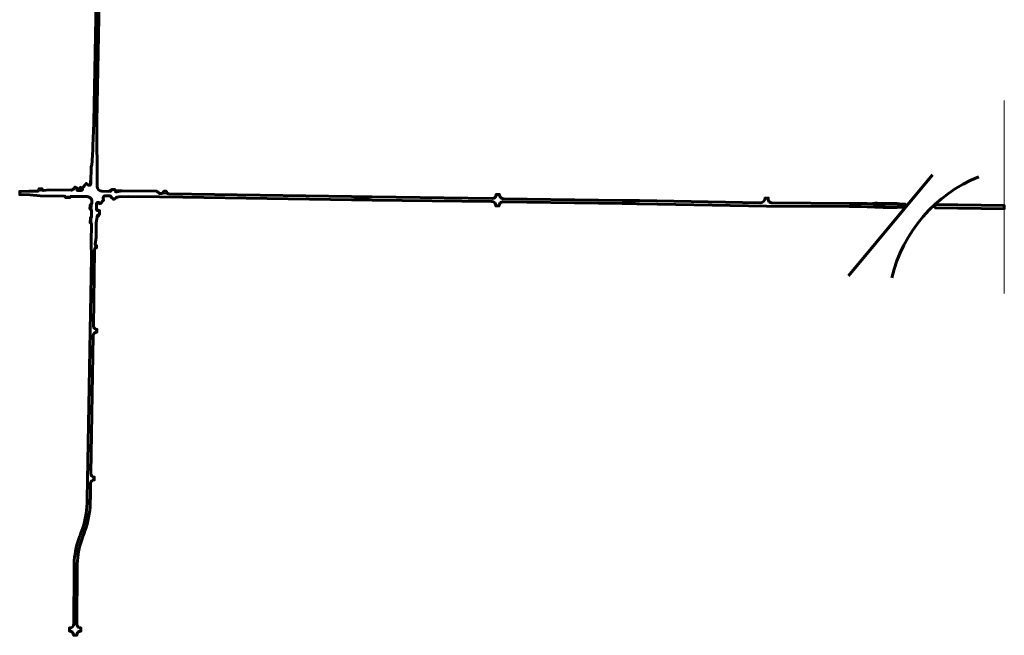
# Model space of a CAD drawing. Header units: feet. Extents: x 0 to 2273706, y 15 to 524448.
# Tile 2 of 3: x 2266646 to 2273706, y 514950 to 519364. Entities that reach past the tile are written whole.
import ezdxf

# ---------------------------------------------------------------- set-up
doc = ezdxf.new("R2010")
doc.units = ezdxf.units.FT
doc.header["$LTSCALE"] = 20
doc.header["$MEASUREMENT"] = 0
doc.linetypes.add('corp', pattern=[0])
doc.linetypes.add('esmtrrex', pattern=[0])
doc.layers.add('DV_X_Corp_Line', color=7, linetype='corp', lineweight=15)
doc.layers.add('PV_P_EOP', color=7, linetype='Continuous', lineweight=60)
for name, color, linetype, lineweight, true_color in [('PV_P_Curb', 7, 'Continuous', 35, 0x00ffa1), ('PV_P_Curb_Ramp', 7, 'Continuous', 35, 0x00ffa1), ('PV_P_Joint', 4, 'Continuous', 35, 0x00ffff), ('PV_P_Shoulder', 7, 'Continuous', 35, 0xff8000), ('PV_P_Walk', 7, 'Continuous', 35, 0xff9ebf), ('RW_X_Esmt_RR', 6, 'esmtrrex', 60, 0xff00ff)]:
    doc.layers.add(name, color=color, linetype=linetype, lineweight=lineweight, true_color=true_color)
doc.layers.add('SC_Scratch1', color=7, linetype='Continuous', lineweight=15, plot=False)
doc.layers.add('SC_Scratch5', color=7, linetype='Continuous', lineweight=15, plot=False)

msp = doc.modelspace()

# ---------------------------------------------------------------- linework, layer by layer
at = {"layer": 'DV_X_Corp_Line'}
msp.add_lwpolyline([(2273706.3, 517400.1), (2273706.3, 518784.4)], dxfattribs=at)
at = {"layer": 'PV_P_Curb'}
for points in [[(2267200.9, 518462.3), (2267201.4, 518462.3), (2267201.4, 518472.3), (2267200.9, 518472.3)], [(2267060.9, 518155.5), (2267056.6, 518147.7)], [(2267054.4, 518096.5), (2267054.4, 518096), (2267064.4, 518095.8), (2267064.4, 518096.3)], [(2267575.8, 518134.9), (2267575.8, 518135.4), (2267585.8, 518135.3), (2267585.8, 518134.8)], [(2267639.3, 518125.5), (2267639.5, 518125.9), (2267629.7, 518134.6), (2267623.3, 518134.7), (2267623.3, 518134.2)], [(2267219.2, 517994.8), (2267219.2, 517995.3), (2267202.2, 517996.1), (2267202.2, 517995.6)]]:
    msp.add_lwpolyline(points, dxfattribs=at)
for points in [[(2266784.2, 518146.2), (2266783.7, 518146.2, -0.403226), (2266771, 518134.3), (2266771, 518134.3), (2266771, 518133.8)], [(2266806.6, 518151.4), (2266807.1, 518151.4), (2266807.1, 518146.7, 0.43811), (2266814.7, 518139.7), (2266833.1, 518141.2), (2266833.1, 518140.7)], [(2266998.3, 518141.3), (2266998.3, 518140.8), (2266998.3, 518141.3), (2267016, 518141.1, 0.223443), (2267041.7, 518164.4), (2267042.2, 518164.1)], [(2267060.7, 518139.9), (2267060.7, 518140.4, -0.564581), (2267056.8, 518147), (2267061.3, 518155.2), (2267060.9, 518155.5)], [(2267303.6, 518146.1), (2267303.1, 518146.1), (2267303.1, 518141.3, -0.418738), (2267295.5, 518133.8), (2267236.4, 518134.7, -0.023445), (2267233.1, 518134.9), (2267233.1, 518134.4)], [(2267386.7, 518137.8), (2267386.7, 518138.3), (2267378.6, 518138.5), (2267342.8, 518129.7, -0.486645), (2267331, 518138.9), (2267331, 518145.7)], [(2267007.7, 518089.7), (2267008.2, 518089.7), (2267008.2, 518092.1, -0.418738), (2267012.7, 518096.6), (2267027.1, 518096.4), (2267027.1, 518096.9)], [(2267160.8, 518074.8), (2267160.3, 518074.6, -0.09294), (2267163, 518062.5), (2267163.5, 518062.5)], [(2267332.1, 518085), (2267332.3, 518084.6, -0.074474), (2267345.9, 518090.5), (2267345.7, 518091)], [(2267161.2, 517999.7), (2267160.8, 517999.5, -0.110921), (2267161.8, 517994.6), (2267161.8, 517994.6), (2267161.7, 517990.1), (2267162.2, 517990.1)], [(2267222.3, 518044.5), (2267222, 518044.1), (2267215, 518051.1, 0.661596), (2267198.7, 518044.6), (2267198.4, 518025.7), (2267197.9, 518025.7)], [(2267218, 517966.2), (2267218, 517965.7, 0.38434), (2267201.3, 517951.2), (2267200.4, 517943.5), (2267199.9, 517943.6)], [(2267190.6, 517747.1), (2267191, 517747.5, -0.21376), (2267188.7, 517754.9), (2267189.1, 517758.7), (2267188.6, 517758.8)]]:
    msp.add_lwpolyline(points, format="xyb", dxfattribs=at)
at = {"layer": 'PV_P_Curb_Ramp'}
for points in [[(2267149.5, 518189.5), (2267149.9, 518210.5)], [(2267149.8, 518206.5), (2267149.8, 518206.5)], [(2267149.9, 518210.5), (2267156.9, 518210.4)], [(2267154.2, 518201.4), (2267154.3, 518206.4)], [(2267154.3, 518206.4), (2267156.8, 518206.4)], [(2267154.4, 518210.4), (2267154.4, 518210.4)], [(2267156, 518189.4), (2267156.4, 518210.4)], [(2267156.4, 518210.4), (2267156.9, 518210.4)], [(2267156.5, 518189.4), (2267156.9, 518210.4)], [(2267201.8, 518207.1), (2267206.3, 518207)], [(2267202.3, 518207.1), (2267202.3, 518198.1)], [(2267206.3, 518198), (2267206.3, 518207)], [(2267021.6, 518150.8), (2267021.8, 518154.8)], [(2267021.6, 518150.8), (2267032.8, 518150.5)], [(2267021.8, 518154.8), (2267036.3, 518154.4)], [(2267027.1, 518150.7), (2267027.3, 518154.7)], [(2267027.1, 518150.7), (2267031.1, 518149.6)], [(2267027.3, 518154.7), (2267036.5, 518155.4)], [(2267030.1, 518150.6), (2267030.3, 518154.6)], [(2267031.1, 518149.6), (2267031.4, 518149.2)], [(2267032.1, 518150.5), (2267032.3, 518154.5)], [(2267036.5, 518155.4), (2267036.9, 518155.1)], [(2267057.5, 518148.3), (2267057.1, 518148.6)], [(2267057.5, 518149.3), (2267065.6, 518149.1)], [(2267057.5, 518148.3), (2267065.6, 518149.1)], [(2267060.2, 518154.2), (2267065.8, 518154.1)], [(2267060.8, 518154.2), (2267060.6, 518149.2)], [(2267061.3, 518155.2), (2267065.8, 518154.1)], [(2267062.8, 518154.2), (2267062.6, 518149.2)], [(2267065.8, 518154.1), (2267065.6, 518149.1)], [(2267073.1, 518156.4), (2267078.9, 518160.8), (2267081.9, 518156.8), (2267076.1, 518152.4)], [(2267078.2, 518168.6), (2267074.7, 518165.1)], [(2267074.7, 518165.1), (2267078.9, 518160.8)], [(2267081.7, 518165.1), (2267078.2, 518161.5)], [(2267081.9, 518156.8), (2267086.8, 518157.8)], [(2267081.9, 518156.8), (2267084.1, 518145.5), (2267084.7, 518139.5)], [(2267084.1, 518145.5), (2267083.7, 518140)], [(2267083.7, 518140), (2267083.7, 518139.5)], [(2267085.2, 518166), (2267083.8, 518164.6)], [(2267083.8, 518164.6), (2267087.4, 518161.1)], [(2267084.1, 518145.5), (2267089, 518146.4)], [(2267084.5, 518166.7), (2267089.5, 518161.8)], [(2267084.5, 518142), (2267089.4, 518142.5)], [(2267084.7, 518140), (2267089.6, 518140.5)], [(2267084.9, 518167.1), (2267089.8, 518162.1)], [(2267088.8, 518162.5), (2267087.4, 518161.1)], [(2267089, 518146.4), (2267090.7, 518140.5)], [(2267090.7, 518140.5), (2267090.8, 518140)], [(2267149.5, 518189.5), (2267156.5, 518189.4)], [(2267149.7, 518197.5), (2267156.7, 518197.4)], [(2267154.2, 518201.4), (2267156.7, 518201.4)], [(2267156, 518189.4), (2267156.5, 518189.4)], [(2267201.8, 518205.6), (2267206.3, 518205.5)], [(2267201.8, 518200.6), (2267206.3, 518200.5)], [(2267201.8, 518198.1), (2267206.3, 518198)], [(2267204.3, 518205.6), (2267204.3, 518200.6)], [(2267205.8, 518205.5), (2267205.8, 518200.5)], [(2267289.9, 518144.2), (2267289.8, 518140.2)], [(2267289.8, 518140.2), (2267303.5, 518139.9)], [(2267289.9, 518144.2), (2267303.6, 518143.9)], [(2267298, 518144), (2267303.1, 518146.1)], [(2267298, 518140), (2267298, 518144)], [(2267298, 518140), (2267302.2, 518137.7)], [(2267300.9, 518140), (2267301, 518144)], [(2267302.2, 518137.7), (2267302.6, 518137.5)], [(2267302.9, 518139.9), (2267303, 518143.9)], [(2267079.3, 518091.1), (2267079.3, 518096.1)], [(2267079.3, 518095.6), (2267094.3, 518095.4)], [(2267079.3, 518091.1), (2267094.3, 518090.9)], [(2267084.3, 518091), (2267084.3, 518096)], [(2267084.3, 518093.5), (2267089.3, 518093.4)], [(2267089.3, 518090.9), (2267089.3, 518095.9)], [(2267094.3, 518090.9), (2267094.3, 518095.9)], [(2267336.7, 518087), (2267336.5, 518087.5)], [(2267336.7, 518087), (2267339.6, 518081.3)], [(2267337.3, 518087.9), (2267339.6, 518081.3)], [(2267337.5, 518087.4), (2267342.2, 518089)], [(2267338.1, 518085.5), (2267342.9, 518087.1)], [(2267339.6, 518081.3), (2267344.3, 518082.9)], [(2267342, 518089.8), (2267344.3, 518082.9)], [(2267343, 518089.7), (2267342.8, 518090.1)], [(2267343, 518089.7), (2267344.3, 518082.9)], [(2267150.8, 518032.9), (2267152.5, 518044.8), (2267162.7, 518044.6)], [(2267159.4, 518039.3), (2267160, 518044.3)], [(2267161.4, 518039.1), (2267159.4, 518039.3)], [(2267162, 518044), (2267160, 518044.3)], [(2267161.4, 518039.1), (2267162, 518044)], [(2267205, 518033.1), (2267198, 518034.3)], [(2267205, 518033.1), (2267198, 518033.3)], [(2267205.2, 518041.1), (2267198.1, 518040.3)], [(2267205.2, 518041.1), (2267198.2, 518041.3)], [(2267204.3, 517996), (2267206.3, 518003.1)], [(2267204.3, 517996), (2267204.3, 517995.5)], [(2267205.2, 518041.1), (2267205, 518033.1)], [(2267205.3, 517995.4), (2267206.3, 518003.1)], [(2267210.3, 517995.7), (2267205.4, 517996.4)], [(2267210.6, 517997.7), (2267205.7, 517998.4)], [(2267211.3, 518002.4), (2267206.3, 518003.1)], [(2267210.3, 517995.2), (2267211.3, 518002.4)], [(2267211.3, 517995.7), (2267211.3, 518002.4)], [(2267211.3, 517995.7), (2267211.3, 517995.2)], [(2267210.3, 517964), (2267210.1, 517964.4)], [(2267210.3, 517964), (2267211.8, 517959.6)], [(2267211.8, 517965.2), (2267211.7, 517953.3)], [(2267215.7, 517953.3), (2267211.7, 517953.3)], [(2267211.8, 517964.6), (2267215.8, 517964.6)], [(2267211.8, 517962.6), (2267215.8, 517962.6)], [(2267211.8, 517959.6), (2267215.8, 517959.6)], [(2267215.8, 517966.1), (2267215.7, 517953.3)], [(2267218, 517965.7), (2267215.8, 517959.6)]]:
    msp.add_lwpolyline(points, dxfattribs=at)
for points in [[(2267065.8, 518154.1), (2267069.9, 518154), (2267073.1, 518156.4), (2267076.1, 518152.4), (2267071.5, 518148.9), (2267065.6, 518149.1)], [(2267333, 518138.8), (2267333.1, 518143.8), (2267331.1, 518143.9), (2267331, 518138.9)], [(2267344, 518132), (2267339, 518132.2), (2267338.9, 518130.2), (2267343.9, 518130)], [(2267198.5, 518034.7), (2267200.5, 518034.7), (2267200.6, 518039.7), (2267198.6, 518039.7)]]:
    msp.add_lwpolyline(points, close=True, dxfattribs=at)
for points in [[(2267085.6, 518166.4), (2267084.2, 518165, -0.414214), (2267081.8, 518165), (2267078.2, 518168.6)], [(2267084.9, 518167.1), (2267083.5, 518165.7, -0.229179), (2267081.7, 518165.1)], [(2267083.7, 518140), (2267087.4, 518140, 0.084541), (2267090.7, 518140.5)], [(2267089.1, 518162.8), (2267087.9, 518161.6, 0.249577), (2267086.8, 518158), (2267089.1, 518146.2), (2267089.7, 518139.7)], [(2267089.8, 518162.1), (2267088.6, 518160.9, 0.104284), (2267086.8, 518158)], [(2267150.8, 518032.4), (2267150.8, 518032.9), (2267151.2, 518032.9, 0.408586), (2267162.7, 518044.2), (2267162.8, 518046.8), (2267163.3, 518046.8)]]:
    msp.add_lwpolyline(points, format="xyb", dxfattribs=at)
at = {"layer": 'PV_P_EOP'}
msp.add_lwpolyline([(2267246, 520994.4), (2267200.5, 518630.7), (2267200.4, 518625.5), (2267201.9, 518169, 0.40875), (2267236.4, 518134.2), (2267295.4, 518133.3, 0.418738), (2267303.6, 518141.3), (2267303.6, 518146.1), (2267330.5, 518145.7), (2267330.5, 518138.9, 0.486645), (2267342.9, 518129.2), (2267378.6, 518138), (2267629.5, 518134.1), (2267649.1, 518116.8), (2267657.9, 518116.7, 0.248982), (2267674.6, 518125.2), (2267680.9, 518134.3), (2267698.7, 518134.3), (2267698.7, 518132.8, 0.40961), (2267715.5, 518115.8), (2269025.2, 518095.1, 0.000603), (2269174.3, 518093), (2270033.4, 518081.5, 0.412637), (2270063.8, 518110.9), (2270063.8, 518111.4), (2270085.8, 518111, 0.41562), (2270115.4, 518080.4), (2270966.5, 518068.6, -0.001088), (2271090.4, 518066.6), (2271953.5, 518050.8, 0.400869), (2271992.2, 518086.4), (2272014.1, 518084.9), (2272013.8, 518079.5, 0.431186), (2272041.5, 518049.7), (2272595.1, 518046.1, -0.00247), (2272939.1, 518042.2), (2272997.3, 518041.2), (2272996.9, 518019.2), (2272938.7, 518020.2, 0.00247), (2272595, 518024.1), (2272000, 518027.9), (2271090, 518044.6, 0.001088), (2270966.2, 518046.6), (2270113.6, 518058.4, 0.415538), (2270083.2, 518028.7), (2270061.2, 518028.9), (2270061.2, 518029.3, 0.413062), (2270031.6, 518059.5), (2269174, 518071, -0.000603), (2269024.8, 518073.1), (2267816.2, 518092.2), (2267647.9, 518093.3), (2267430, 518096.7), (2267356.3, 518092.7, 0.20494), (2267320.7, 518075.2), (2267300.3, 518092.7, 0.576384), (2267296, 518100.2), (2267261.6, 518100.8, 0.679337), (2267249.5, 518071.6), (2267222.3, 518044.5), (2267215.3, 518051.5, 0.661596), (2267198.2, 518044.6), (2267197.4, 518000.7, 0.40734), (2267202.2, 517995.6), (2267219.2, 517994.8), (2267218, 517966.2, 0.384267), (2267200.8, 517951.2), (2267195.6, 517907.5), (2267193.6, 517802.1), (2267188.2, 517754.9, 0.447991), (2267198.1, 517743.8), (2267198.1, 517729.8), (2267194.2, 517729.8, 0.381224), (2267184.3, 517720.9), (2267182.9, 517709.3), (2267174.8, 517169.1, 0.416191), (2267199.5, 517143.8), (2267199.4, 517123.8), (2267198.8, 517123.8, 0.411495), (2267173.6, 517099.2), (2267156.1, 516110.3, 0.418205), (2267181, 516084.9), (2267180.9, 516064.9), (2267180, 516064.9, 0.410234), (2267154.9, 516040.3), (2267152.9, 515929.6, -0.006173), (2267152.1, 515896, -0.073753), (2267114.1, 515698.3, -0.006177), (2267102.5, 515666.8, 0.007206), (2267090.7, 515634.6, 0.074328), (2267058.8, 515463.4, 0.007212), (2267058.2, 515429.1), (2267055.5, 515032.9, 0.416245), (2267085.5, 515002.7), (2267085.5, 514980.7), (2267084.9, 514980.7, 0.412185), (2267054.9, 514950.9), (2267054.9, 514950.3), (2267032.9, 514950.5, 0.416245), (2267002.9, 514980.7), (2267002.9, 515002.7), (2267003.5, 515002.7, 0.412185), (2267033.5, 515032.5), (2267036.2, 515429.2, -0.007212), (2267036.8, 515464.1, -0.074372), (2267069.9, 515641.8, -0.007217), (2267081.9, 515674.6, 0.006169), (2267093.4, 515705.6, 0.07372), (2267130.1, 515896.9, 0.006173), (2267130.9, 515929.9), (2267152.2, 517134.3), (2267160.1, 517656), (2267159, 517771.6), (2267161.4, 517897.6, 0.3681), (2267153.2, 517907.6), (2267150.9, 517908.1), (2267153.4, 517943.8), (2267154.4, 517943.8, 0.408586), (2267161.4, 517950.6), (2267162.3, 517994.6, 0.418174), (2267150.3, 518006.8), (2267150.8, 518032.4), (2267151.2, 518032.4, 0.408586), (2267163.2, 518044.1), (2267163.5, 518060.6, 0.415335), (2267130.1, 518095.3), (2267012.7, 518097.1, 0.418738), (2267007.7, 518092.1), (2267007.7, 518089.7), (2266972.9, 518090.2), (2266972.9, 518092.8, 0.409704), (2266967.9, 518097.8), (2266794.1, 518100.5), (2266718.9, 518109.1), (2266646.3, 518110.3), (2266646.6, 518132.3), (2266711.4, 518134.8), (2266771, 518133.8, 0.414214), (2266784.2, 518146.6), (2266784.3, 518151.7), (2266806.6, 518151.4), (2266806.6, 518146.7, 0.43811), (2266814.7, 518139.2), (2266860.9, 518143), (2267016, 518140.6, 0.185777), (2267039.1, 518158.4), (2267039.5, 518159.1, 0.029625), (2267042.2, 518164.1), (2267060.9, 518155.5), (2267056.4, 518147.3, 0.564581), (2267060.7, 518139.9), (2267087.4, 518139.5, 0.671186), (2267094.9, 518156.9), (2267125.3, 518189.9), (2267136.4, 518179.7, 0.64655), (2267156.5, 518188.3), (2267158.9, 518314.5, 0.259436), (2267162.8, 518319.6), (2267169.7, 518430.2), (2267170.9, 518459.5), (2267178.4, 518623.1), (2267178.5, 518631.1), (2267247.8, 522226.9, 0.414249)], format="xyb", dxfattribs=at)
for points in [[(2273207.6, 518038), (2273706.3, 518031), (2273706.3, 518009), (2273207.3, 518016)], [(2273207.6, 518038), (2273207.3, 518016)]]:
    msp.add_lwpolyline(points, dxfattribs=at)
at = {"layer": 'PV_P_Joint'}
for points in [[(2266774.6, 518134.3), (2266814.7, 518139.2)], [(2266967.9, 518097.8), (2267012.7, 518097.1)], [(2267657.9, 518116.7), (2267715.5, 518115.8)], [(2267162.3, 517994.6), (2267163.2, 518044.1)], [(2267161.4, 517950.6), (2267161.4, 517897.6)], [(2267188.2, 517754.9), (2267184.3, 517720.9)]]:
    msp.add_lwpolyline(points, dxfattribs=at)
at = {"layer": 'PV_P_Shoulder'}
for points in [[(2267188, 519228.2), (2267190.6, 519363.3)], [(2267190.6, 519363.3), (2267192.6, 519363.2)], [(2267216.1, 519335.8), (2267214.1, 519335.9)], [(2267216.1, 519335.8), (2267214.5, 519252.4)], [(2267187, 519175.3), (2267187.6, 519207.1)], [(2267187.6, 519207.1), (2267189.6, 519207.1)], [(2267188, 519228.2), (2267190, 519228.2)], [(2267214.1, 519230.7), (2267212.1, 519230.7)], [(2267214.5, 519252.4), (2267212.5, 519252.5)], [(2267214.1, 519230.7), (2267213, 519172.8)], [(2267185.3, 519089.7), (2267186.4, 519146)], [(2267186.4, 519146), (2267188.4, 519146)], [(2267212.3, 519136.8), (2267210.3, 519136.8)], [(2267212.6, 519153.9), (2267210.6, 519153.9)], [(2267212.6, 519153.9), (2267212.3, 519136.8)], [(2267185.3, 519089.7), (2267187.3, 519089.7)], [(2267211.9, 519119.9), (2267209.9, 519120)], [(2267211.9, 519119.9), (2267210.5, 519045.5)], [(2267182.9, 518960.5), (2267184.5, 519043.5)], [(2267184.5, 519043.5), (2267186.5, 519043.5)], [(2267210.2, 519030.6), (2267208, 518918)], [(2267210.2, 519030.6), (2267208.2, 519030.6)], [(2267210.5, 519045.5), (2267208.5, 519045.5)], [(2267180.7, 518849.7), (2267182.3, 518932.9)], [(2267182.3, 518932.9), (2267184.3, 518932.8)], [(2267182.9, 518960.5), (2267184.9, 518960.5)], [(2267208, 518918), (2267206, 518918)], [(2267180.7, 518849.7), (2267182.7, 518849.7)], [(2267207.6, 518894), (2267205.6, 518894)], [(2267207.6, 518894), (2267206.3, 518829.5)], [(2267177.2, 518664.9), (2267180.3, 518827.6)], [(2267180.3, 518827.6), (2267182.3, 518827.5)], [(2267206, 518813.2), (2267204, 518813.2)], [(2267206.3, 518829.5), (2267204.3, 518829.6)], [(2267206, 518813.2), (2267204.9, 518752.6)], [(2267204.6, 518738.4), (2267202.6, 518738.4)], [(2267204.9, 518752.6), (2267202.9, 518752.6)], [(2267204.6, 518738.4), (2267203.7, 518693.1)], [(2267178.5, 518631.1), (2267176.5, 518631.1), (2267176.5, 518631.1), (2267176.8, 518644.6)], [(2267176.8, 518644.6), (2267178.8, 518644.6)], [(2267177.2, 518664.9), (2267179.2, 518664.8)], [(2267202.5, 518631.2), (2267202.5, 518630.6), (2267200.5, 518630.7)], [(2267202.5, 518631.2), (2267200.5, 518631.2)], [(2267202.9, 518649.2), (2267200.9, 518649.3)], [(2267203.3, 518672.7), (2267201.3, 518672.8)], [(2267203.7, 518693.1), (2267201.7, 518693.2)], [(2267203.3, 518672.7), (2267202.9, 518649.2)], [(2266646.6, 518132.3), (2266646.7, 518134.3), (2266690.4, 518135.9), (2266690.5, 518134)], [(2266711.5, 518136.8), (2266777, 518135.7)], [(2266711.5, 518136.8), (2266711.5, 518134.8)], [(2266722.3, 518106.7), (2266718.7, 518107.1), (2266646.3, 518108.3), (2266646.3, 518110.3)], [(2266722.3, 518106.7), (2266722.6, 518108.7)], [(2266740.3, 518104.7), (2266740.6, 518106.6)], [(2266786, 518099.4), (2266740.3, 518104.7)], [(2266786, 518099.4), (2266786.3, 518101.4)], [(2266808.6, 518098.3), (2266808.6, 518100.3)], [(2266849.7, 518097.6), (2266808.6, 518098.3)], [(2266849.7, 518097.6), (2266849.8, 518099.6)], [(2266865, 518097.4), (2266865.1, 518099.4)], [(2266971.9, 518095.7), (2266865, 518097.4)], [(2267661.8, 518091.2), (2267647.9, 518091.3), (2267585.5, 518092.3), (2267585.5, 518094.3)], [(2267661.8, 518091.2), (2267661.8, 518093.2)], [(2267690, 518091), (2267690, 518093)], [(2267772.3, 518090.5), (2267690, 518091)], [(2267707.5, 518117.9), (2267765, 518117)], [(2267765, 518117), (2267765, 518115)], [(2267772.3, 518090.5), (2267772.3, 518092.5)], [(2267786.9, 518116.6), (2267831.4, 518115.9)], [(2267786.9, 518116.6), (2267786.9, 518114.6)], [(2267800.3, 518090.3), (2267800.3, 518092.3)], [(2267818.4, 518090.1), (2267816.2, 518090.2), (2267800.3, 518090.3)], [(2267818.4, 518090.1), (2267818.4, 518092.1)], [(2267831.4, 518115.9), (2267831.4, 518113.9)], [(2267840.9, 518089.8), (2267840.9, 518091.8)], [(2268000.9, 518087.3), (2267840.9, 518089.8)], [(2267848.3, 518115.7), (2267931.1, 518114.4)], [(2267848.3, 518115.7), (2267848.3, 518113.7)], [(2267931.1, 518114.4), (2267931, 518112.4)], [(2267954.2, 518114), (2268016.3, 518113)], [(2267954.2, 518114), (2267954.2, 518112)], [(2268000.9, 518087.3), (2268000.9, 518089.3)], [(2268016.3, 518113), (2268016.3, 518111)], [(2268024.9, 518086.9), (2268025, 518088.9)], [(2268086.6, 518085.9), (2268024.9, 518086.9)], [(2268036.6, 518112.7), (2268055.5, 518112.4)], [(2268036.6, 518112.7), (2268036.6, 518110.7)], [(2268055.5, 518112.4), (2268055.5, 518110.4)], [(2268077.2, 518112.1), (2268157.7, 518110.8)], [(2268077.2, 518112.1), (2268077.2, 518110.1)], [(2268086.6, 518085.9), (2268086.6, 518087.9)], [(2268102, 518085.7), (2268102, 518087.7)], [(2268111.2, 518085.5), (2268102, 518085.7)], [(2268111.2, 518085.5), (2268111.2, 518087.5)], [(2268125.6, 518085.3), (2268125.7, 518087.3)], [(2268190.7, 518084.3), (2268125.6, 518085.3)], [(2268157.7, 518110.8), (2268157.7, 518108.8)], [(2268179.3, 518110.5), (2268289.6, 518108.7)], [(2268179.3, 518110.5), (2268179.3, 518108.5)], [(2268190.7, 518084.3), (2268190.7, 518086.3)], [(2268209.4, 518084), (2268209.4, 518086)], [(2268298.3, 518082.6), (2268209.4, 518084)], [(2268289.6, 518108.7), (2268289.6, 518106.7)], [(2268298.3, 518082.6), (2268298.3, 518084.6)], [(2268313.2, 518108.3), (2268313.1, 518106.3)], [(2268313.2, 518108.3), (2268417.7, 518106.7)], [(2268320.2, 518082.2), (2268320.2, 518084.2)], [(2268326.3, 518082.1), (2268320.2, 518082.2)], [(2268326.3, 518082.1), (2268326.3, 518084.1)], [(2268344.8, 518081.8), (2268344.8, 518083.8)], [(2268406.6, 518080.9), (2268344.8, 518081.8)], [(2268406.6, 518080.9), (2268406.7, 518082.9)], [(2268417.7, 518106.7), (2268417.7, 518104.7)], [(2268426.8, 518080.6), (2268426.8, 518082.6)], [(2268481.4, 518079.7), (2268426.8, 518080.6)], [(2268436.1, 518106.4), (2268436, 518104.4)], [(2268436.1, 518106.4), (2268581.1, 518104.1)], [(2268481.4, 518079.7), (2268481.4, 518081.7)], [(2268517.2, 518079.1), (2268517.2, 518081.1)], [(2268557.8, 518078.5), (2268517.2, 518079.1)], [(2268557.8, 518078.5), (2268557.9, 518080.5)], [(2268573.9, 518078.2), (2268574, 518080.2)], [(2268689.2, 518076.4), (2268573.9, 518078.2)], [(2268581.1, 518104.1), (2268581, 518102.1)], [(2268613, 518103.6), (2268612.9, 518101.6)], [(2268613, 518103.6), (2268793, 518100.8)], [(2268689.2, 518076.4), (2268689.3, 518078.4)], [(2268706.7, 518076.1), (2268706.7, 518078.1)], [(2268834.6, 518074.1), (2268706.7, 518076.1)], [(2268793, 518100.8), (2268792.9, 518098.8)], [(2268811.4, 518100.5), (2268882.6, 518099.4)], [(2268811.4, 518100.5), (2268811.4, 518098.5)], [(2268834.6, 518074.1), (2268834.6, 518076.1)], [(2268853.2, 518073.8), (2268853.2, 518075.8)], [(2268904, 518073), (2268853.2, 518073.8)], [(2268882.6, 518099.4), (2268882.6, 518097.4)], [(2268903, 518099.1), (2269002.3, 518097.5)], [(2268903, 518099.1), (2268903, 518097.1)], [(2268904, 518073), (2268904, 518075)], [(2268923.6, 518072.7), (2268923.6, 518074.7)], [(2269014.9, 518071.3), (2268923.6, 518072.7)], [(2269002.3, 518097.5), (2269002.2, 518095.5)], [(2269014.9, 518071.3), (2269015, 518073.3)], [(2269025.2, 518097.1), (2269025.2, 518095.1)], [(2269037.5, 518070.9), (2269037.6, 518072.9)], [(2269077.9, 518096.3), (2269077.9, 518094.3)], [(2269102, 518070), (2269102, 518072)], [(2269106.1, 518095.9), (2269106.1, 518093.9)], [(2269118, 518095.7), (2269118, 518093.7)], [(2269129.3, 518069.6), (2269129.4, 518071.6)], [(2269138, 518095.5), (2269138, 518093.5)], [(2269198.5, 518068.6), (2269198.6, 518070.6)], [(2269219.2, 518068.4), (2269219.3, 518070.4)], [(2269269.5, 518067.7), (2269219.2, 518068.4)], [(2269258.1, 518093.8), (2269258.1, 518091.8)], [(2269269.5, 518067.7), (2269269.5, 518069.7)], [(2269271.2, 518093.7), (2269326.4, 518092.9)], [(2269271.2, 518093.7), (2269271.2, 518091.7)], [(2269291.5, 518067.4), (2269291.5, 518069.4)], [(2269339, 518066.8), (2269291.5, 518067.4)], [(2269326.4, 518092.9), (2269326.4, 518090.9)], [(2269339, 518066.8), (2269339, 518068.8)], [(2269348.1, 518092.6), (2269399.4, 518092)], [(2269348.1, 518092.6), (2269348.1, 518090.6)], [(2269369.1, 518066.4), (2269369.1, 518068.4)], [(2269401.4, 518065.9), (2269369.1, 518066.4)], [(2269399.4, 518092), (2269399.4, 518090)], [(2269401.4, 518065.9), (2269401.4, 518067.9)], [(2269417.3, 518091.7), (2269417.2, 518089.7)], [(2269417.3, 518091.7), (2269439.6, 518091.4)], [(2269439.6, 518091.4), (2269439.5, 518089.4)], [(2269454.6, 518065.2), (2269454.6, 518067.2)], [(2269523.6, 518064.3), (2269454.6, 518065.2)], [(2269456.8, 518091.2), (2269456.7, 518089.2)], [(2269456.8, 518091.2), (2269532, 518090.2)], [(2269523.6, 518064.3), (2269523.7, 518066.3)], [(2269532, 518090.2), (2269532, 518088.2)], [(2269546.9, 518064), (2269546.9, 518066)], [(2269551.3, 518089.9), (2269551.2, 518087.9)], [(2269551.3, 518089.9), (2269614, 518089.1)], [(2269605.9, 518063.2), (2269605.9, 518065.2)], [(2269614, 518089.1), (2269614, 518087.1)], [(2269623.9, 518063), (2269624, 518065)], [(2269635.9, 518088.8), (2269888.7, 518085.4)], [(2269635.9, 518088.8), (2269635.9, 518086.8)], [(2269888.7, 518085.4), (2269888.6, 518083.4)], [(2269918.3, 518085), (2269918.2, 518083)], [(2269918.3, 518085), (2270044.2, 518083.4)], [(2270104.6, 518082.5), (2270199.5, 518081.2)], [(2270199.5, 518081.2), (2270199.5, 518079.2)], [(2270218.9, 518081), (2270294.2, 518079.9)], [(2270218.9, 518081), (2270218.9, 518079)], [(2270294.2, 518079.9), (2270294.1, 518077.9)], [(2270315.6, 518079.6), (2270400.6, 518078.4)], [(2270315.6, 518079.6), (2270315.6, 518077.6)], [(2270400.6, 518078.4), (2270400.5, 518076.4)], [(2270421.8, 518078.1), (2270518.9, 518076.8)], [(2270421.8, 518078.1), (2270421.8, 518076.1)], [(2270518.9, 518076.8), (2270518.9, 518074.8)], [(2270546.3, 518076.4), (2270608.1, 518075.5)], [(2270546.3, 518076.4), (2270546.3, 518074.4)], [(2270608.1, 518075.5), (2270608.1, 518073.5)], [(2270629, 518075.2), (2270681.8, 518074.5)], [(2270629, 518075.2), (2270629, 518073.2)], [(2270681.8, 518074.5), (2270681.7, 518072.5)], [(2270703.1, 518074.2), (2270880.8, 518071.7)], [(2270703.1, 518074.2), (2270703.1, 518072.2)], [(2270880.8, 518071.7), (2270880.8, 518069.7)], [(2270898.6, 518071.5), (2270947.2, 518070.8)], [(2270898.6, 518071.5), (2270898.6, 518069.5)], [(2270947.2, 518070.8), (2270947.2, 518068.8)], [(2270968.4, 518070.5), (2270968.4, 518068.5)], [(2270997.9, 518070.1), (2270997.8, 518068.1)], [(2271020.2, 518069.8), (2271020.2, 518067.8)], [(2271096.1, 518068.5), (2271096.1, 518066.5)], [(2271122.8, 518068), (2271151.6, 518067.4)], [(2271122.8, 518068), (2271122.8, 518066)], [(2271151.6, 518067.4), (2271151.6, 518065.4)], [(2271174, 518067), (2271327.2, 518064.2)], [(2271174, 518067), (2271174, 518065)], [(2269605.9, 518063.2), (2269546.9, 518064)], [(2269679.7, 518062.2), (2269623.9, 518063)], [(2269679.7, 518062.2), (2269679.8, 518064.2)], [(2269697.3, 518062), (2269697.3, 518064)], [(2269781.9, 518060.9), (2269697.3, 518062)], [(2269781.9, 518060.9), (2269782, 518062.9)], [(2269802, 518060.6), (2269802, 518062.6)], [(2269834.8, 518060.2), (2269802, 518060.6)], [(2269834.8, 518060.2), (2269834.8, 518062.2)], [(2269850, 518060), (2269850, 518062)], [(2270042.4, 518057.4), (2269850, 518060)], [(2270102.8, 518056.6), (2270263.5, 518054.3)], [(2270263.5, 518054.3), (2270263.5, 518056.3)], [(2270287.6, 518054), (2270287.6, 518056)], [(2270287.6, 518054), (2270480.7, 518051.3)], [(2270480.7, 518051.3), (2270480.8, 518053.3)], [(2270496.7, 518051.1), (2270496.7, 518053.1)], [(2270496.7, 518051.1), (2270525, 518050.7)], [(2270525, 518050.7), (2270525.1, 518052.7)], [(2270568.7, 518050.1), (2270568.7, 518052.1)], [(2270568.7, 518050.1), (2270737.5, 518047.7)], [(2270737.5, 518047.7), (2270737.5, 518049.7)], [(2270752, 518047.5), (2270752, 518049.5)], [(2270752, 518047.5), (2270872.5, 518045.9)], [(2270872.5, 518045.9), (2270872.5, 518047.9)], [(2270892.1, 518045.6), (2270892.2, 518047.6)], [(2271009.5, 518043.9), (2271009.5, 518045.9)], [(2271031.9, 518043.6), (2271031.9, 518045.6)], [(2271047.7, 518043.3), (2271047.8, 518045.3)], [(2271063.3, 518043), (2271063.3, 518045)], [(2271165.9, 518041.2), (2271166, 518043.2)], [(2271210.8, 518040.4), (2271210.9, 518042.4)], [(2271210.8, 518040.4), (2271323, 518038.3)], [(2271323, 518038.3), (2271323.1, 518040.3)], [(2271327.2, 518064.2), (2271327.2, 518062.2)], [(2271351.5, 518037.8), (2271351.6, 518039.8)], [(2271351.5, 518037.8), (2271406.2, 518036.8)], [(2271372.4, 518063.4), (2271372.3, 518061.4)], [(2271372.4, 518063.4), (2271452.9, 518061.9)], [(2271406.2, 518036.8), (2271406.3, 518038.8)], [(2271428, 518036.4), (2271428.1, 518038.4)], [(2271428, 518036.4), (2271444.3, 518036.1)], [(2271444.3, 518036.1), (2271444.3, 518038.1)], [(2271452.9, 518061.9), (2271452.8, 518059.9)], [(2271470.1, 518061.6), (2271470, 518059.6)], [(2271470.1, 518061.6), (2271542.9, 518060.3)], [(2271470.4, 518035.6), (2271470.4, 518037.6)], [(2271470.4, 518035.6), (2271512.1, 518034.9)], [(2271512.1, 518034.9), (2271512.2, 518036.8)], [(2271529.6, 518034.5), (2271529.6, 518036.5)], [(2271529.6, 518034.5), (2271593.1, 518033.4)], [(2271542.9, 518060.3), (2271542.9, 518058.3)], [(2271569.3, 518059.8), (2271688.5, 518057.6)], [(2271569.3, 518059.8), (2271569.3, 518057.8)], [(2271593.1, 518033.4), (2271593.1, 518035.4)], [(2271613.7, 518033), (2271613.8, 518035)], [(2271613.7, 518033), (2271768, 518030.2)], [(2271688.5, 518057.6), (2271688.4, 518055.6)], [(2271715.3, 518057.1), (2271715.2, 518055.1)], [(2271715.3, 518057.1), (2271758.6, 518056.4)], [(2271758.6, 518056.4), (2271758.5, 518054.4)], [(2271768, 518030.2), (2271768.1, 518032.2)], [(2271785.9, 518055.9), (2271785.8, 518053.9)], [(2271785.9, 518055.9), (2271965.7, 518052.6)], [(2271788.6, 518029.8), (2271788.6, 518031.8)], [(2271788.6, 518029.8), (2271826.9, 518029.1)], [(2271826.9, 518029.1), (2271827, 518031.1)], [(2271846.6, 518028.7), (2271846.6, 518030.7)], [(2271846.6, 518028.7), (2271931.7, 518027.2)], [(2271931.7, 518027.2), (2271931.7, 518029.2)], [(2271969, 518026.5), (2271969, 518028.5)], [(2271969, 518026.5), (2272000, 518025.9), (2272001.6, 518025.9)], [(2272001.6, 518025.9), (2272001.6, 518027.9)], [(2272018.1, 518025.8), (2272018.1, 518027.8)], [(2272018.1, 518025.8), (2272070.4, 518025.5)], [(2272031.1, 518051.7), (2272174.5, 518050.8)], [(2272070.4, 518025.5), (2272070.4, 518027.5)], [(2272087.9, 518025.4), (2272087.9, 518027.4)], [(2272087.9, 518025.4), (2272151.3, 518025)], [(2272151.3, 518025), (2272151.3, 518027)], [(2272174.1, 518024.8), (2272174.1, 518026.8)], [(2272174.1, 518024.8), (2272356.7, 518023.6)], [(2272174.5, 518050.8), (2272174.4, 518048.8)], [(2272198.8, 518050.7), (2272198.7, 518048.7)], [(2272198.8, 518050.7), (2272292.7, 518050.1)], [(2272292.7, 518050.1), (2272292.7, 518048.1)], [(2272316.5, 518049.9), (2272316.5, 518047.9)], [(2272356.7, 518023.6), (2272356.7, 518025.6)], [(2272383.2, 518023.5), (2272383.2, 518025.5)], [(2272383.2, 518023.5), (2272452.2, 518023)], [(2272452.2, 518023), (2272452.3, 518025)], [(2272476.7, 518022.9), (2272476.7, 518024.9)], [(2272476.7, 518022.9), (2272521.2, 518022.6)], [(2272521.2, 518022.6), (2272521.2, 518024.6)], [(2272544.4, 518022.4), (2272544.4, 518024.4)], [(2272599.9, 518022.1), (2272599.9, 518024.1)], [(2272619.6, 518021.9), (2272619.6, 518023.9)], [(2273307.9, 518012.6), (2273207.2, 518014), (2273207.3, 518016)], [(2273207.6, 518038), (2273209.7, 518040), (2273706.3, 518033), (2273706.3, 518031)], [(2273307.9, 518012.6), (2273307.9, 518014.6)], [(2273350.4, 518012), (2273350.4, 518014)], [(2273447.1, 518010.6), (2273350.4, 518012)], [(2273447.1, 518010.6), (2273447.2, 518012.6)], [(2273498.7, 518009.9), (2273498.8, 518011.9)], [(2273554.4, 518009.1), (2273498.7, 518009.9)], [(2273554.4, 518009.1), (2273554.5, 518011.1)], [(2273606.2, 518008.4), (2273606.2, 518010.4)], [(2273706.3, 518009), (2273706.3, 518007), (2273606.2, 518008.4)], [(2267157.3, 517791.4), (2267159.3, 517894), (2267161.3, 517894)], [(2267157.3, 517791.4), (2267159.3, 517791.4)], [(2267158.1, 517656.3), (2267157, 517771.7), (2267157.1, 517777.7)], [(2267157.1, 517777.7), (2267159.1, 517777.7)], [(2267186.9, 517726.7), (2267184.9, 517709.2), (2267183.8, 517637.3)], [(2267158.1, 517656.3), (2267160.1, 517656.3)], [(2267156.2, 517530.9), (2267157.7, 517626.1)], [(2267157.7, 517626.1), (2267159.7, 517626.1)], [(2267183.6, 517618.3), (2267181.6, 517618.4)], [(2267183.6, 517618.3), (2267181.8, 517503.9)], [(2267183.8, 517637.3), (2267181.9, 517637.3)], [(2267154.8, 517436.3), (2267155.8, 517502.9)], [(2267155.8, 517502.9), (2267157.8, 517502.9)], [(2267156.2, 517530.9), (2267158.2, 517530.9)], [(2267181.8, 517503.9), (2267179.8, 517503.9)], [(2267154.8, 517436.3), (2267156.8, 517436.3)], [(2267180.9, 517442), (2267178.9, 517442.1)], [(2267181.5, 517482.7), (2267179.5, 517482.7)], [(2267181.5, 517482.7), (2267180.9, 517442)], [(2267152.9, 517310.6), (2267154.6, 517425.9)], [(2267154.6, 517425.9), (2267156.6, 517425.8)], [(2267180.2, 517398.1), (2267178.2, 517398.1)], [(2267180.2, 517398.1), (2267179.4, 517340.5)], [(2267152.1, 517254.5), (2267152.6, 517292.2)], [(2267152.6, 517292.2), (2267154.6, 517292.2)], [(2267152.9, 517310.6), (2267154.9, 517310.6)], [(2267179.1, 517320.8), (2267176.6, 517159.3)], [(2267179.1, 517320.8), (2267177.1, 517320.9)], [(2267179.4, 517340.5), (2267177.4, 517340.5)], [(2267151.1, 517194.9), (2267151.7, 517232.6)], [(2267151.7, 517232.6), (2267153.7, 517232.5)], [(2267152.1, 517254.5), (2267154.1, 517254.4)], [(2267149.7, 517103.9), (2267150.2, 517134.3), (2267150.8, 517172.9)], [(2267150.8, 517172.9), (2267152.8, 517172.9)], [(2267151.1, 517194.9), (2267153.1, 517194.9)], [(2267149.7, 517103.9), (2267151.7, 517103.9)], [(2267175.8, 517109), (2267172.4, 516916.6)], [(2267148.1, 517015.1), (2267149.2, 517073.8)], [(2267148.1, 517015.1), (2267150.1, 517015.1)], [(2267149.2, 517073.8), (2267151.2, 517073.7)], [(2267145.8, 516880.9), (2267146.9, 516947)], [(2267146.9, 516947), (2267148.9, 516947)], [(2267147.4, 516976.8), (2267147.8, 516996.6)], [(2267147.4, 516976.8), (2267149.4, 516976.7)], [(2267147.8, 516996.6), (2267149.8, 516996.5)], [(2267145.8, 516880.9), (2267147.7, 516880.9)], [(2267172, 516896.6), (2267170, 516896.7)], [(2267172.4, 516916.6), (2267170.4, 516916.6)], [(2267172, 516896.6), (2267171.1, 516841.9)], [(2267142.6, 516704.7), (2267145.4, 516859.3)], [(2267145.4, 516859.3), (2267147.4, 516859.2)], [(2267170.7, 516818.5), (2267168.7, 516818.5)], [(2267171.1, 516841.9), (2267169.1, 516842)], [(2267170.7, 516818.5), (2267169.3, 516744.4)], [(2267169.3, 516744.4), (2267167.3, 516744.4)], [(2267140.7, 516596.4), (2267142.2, 516678.7)], [(2267142.2, 516678.7), (2267144.2, 516678.7)], [(2267142.6, 516704.7), (2267144.6, 516704.6)], [(2267168, 516668.4), (2267165.5, 516529.7)], [(2267168, 516668.4), (2267166, 516668.4)], [(2267168.5, 516694.7), (2267166.5, 516694.7)], [(2267169, 516723.4), (2267167, 516723.5)], [(2267169, 516723.4), (2267168.5, 516694.7)], [(2267140.7, 516596.4), (2267142.7, 516596.4)], [(2267138.9, 516490.9), (2267139.4, 516519.8)], [(2267139.4, 516519.8), (2267141.4, 516519.7)], [(2267139.7, 516537.2), (2267140.4, 516578.1)], [(2267139.7, 516537.2), (2267141.7, 516537.2)], [(2267140.4, 516578.1), (2267142.4, 516578)], [(2267165.5, 516529.7), (2267163.5, 516529.8)], [(2267136.3, 516344.4), (2267138.3, 516458.9)], [(2267138.3, 516458.9), (2267140.3, 516458.9)], [(2267138.9, 516490.9), (2267140.9, 516490.8)], [(2267164.3, 516457.5), (2267162.3, 516457.5)], [(2267164.7, 516484.4), (2267162.7, 516484.4)], [(2267165.1, 516505.1), (2267163.1, 516505.1)], [(2267164.3, 516457.5), (2267163.3, 516404.2)], [(2267165.1, 516505.1), (2267164.7, 516484.4)], [(2267162.9, 516379.2), (2267160.9, 516379.2)], [(2267163.3, 516404.2), (2267161.3, 516404.3)], [(2267162.9, 516379.2), (2267162.1, 516332.5)], [(2267135, 516275.5), (2267136, 516328)], [(2267136, 516328), (2267138, 516327.9)], [(2267136.3, 516344.4), (2267138.3, 516344.4)], [(2267161.5, 516301), (2267159.5, 516301.1)], [(2267161.7, 516313.2), (2267159.7, 516313.2)], [(2267162.1, 516332.5), (2267160.1, 516332.6)], [(2267161.7, 516313.2), (2267161.5, 516301)], [(2267131.9, 516096.1), (2267134.5, 516245.4)], [(2267134.5, 516245.4), (2267136.5, 516245.4)], [(2267135, 516275.5), (2267137, 516275.5)], [(2267161.2, 516284.2), (2267158, 516100.5)], [(2267161.2, 516284.2), (2267159.2, 516284.2)], [(2267131.9, 516096.1), (2267133.9, 516096.1)], [(2267129.5, 515962.7), (2267130.7, 516027)], [(2267130.7, 516027), (2267132.6, 516027)], [(2267131, 516047.5), (2267131.5, 516076.7)], [(2267131, 516047.5), (2267133, 516047.4)], [(2267131.5, 516076.7), (2267133.5, 516076.7)], [(2267129.5, 515962.7), (2267131.5, 515962.7)], [(2267128.9, 515929.5), (2267130.9, 515929.4)], [(2267154.1, 515897), (2267152.1, 515897.1)], [(2267118.9, 515811.5), (2267120.8, 515811.1)], [(2267122.5, 515834.9), (2267124.5, 515834.6)], [(2267152.9, 515875.3), (2267150.9, 515875.4)], [(2267108.8, 515763.9), (2267110.7, 515763.4)], [(2267116.7, 515799.9), (2267118.7, 515799.5)], [(2267138, 515774.7), (2267136.1, 515775.1)], [(2267142.5, 515796.4), (2267140.6, 515796.8)], [(2267078.9, 515672.3), (2267080.8, 515671.6)], [(2267085.9, 515690.7), (2267087.7, 515690)], [(2267108.1, 515675.9), (2267106.2, 515676.6)], [(2267118.5, 515704.8), (2267116.6, 515705.5)], [(2267053.6, 515594.3), (2267055.5, 515593.8)], [(2267059.8, 515617), (2267061.7, 515616.4)], [(2267083.5, 515605.3), (2267081.6, 515605.9)], [(2267076.1, 515577.2), (2267074.2, 515577.7)], [(2267060.9, 515467), (2267058.9, 515467.1)], [(2267063, 515497.1), (2267061, 515497.3)], [(2267035, 515248.6), (2267033, 515248.7), (2267034, 515401.1)], [(2267034, 515401.1), (2267036, 515401.1)], [(2267034.4, 515447.7), (2267036.4, 515447.7)], [(2267060.1, 515407.7), (2267058.1, 515407.8)], [(2267059.9, 515379.8), (2267058.6, 515193), (2267056.6, 515193)], [(2267059.9, 515379.8), (2267057.9, 515379.8)], [(2267031.4, 515021.7), (2267032.5, 515174.8), (2267034.5, 515174.8)], [(2267034.7, 515211.1), (2267032.7, 515211.1), (2267032.8, 515228.7), (2267034.8, 515228.7)], [(2267056.4, 515168), (2267058.4, 515168), (2267057.4, 515022.1)]]:
    msp.add_lwpolyline(points, dxfattribs=at)
for points in [[(2269025.2, 518097.1), (2269025.2, 518097.1, 0.000213), (2269077.9, 518096.3, 0.000213)], [(2269102, 518070, -0.000261), (2269037.5, 518070.9)], [(2269106.1, 518095.9, 0.000048), (2269118, 518095.7, 0.000048)], [(2269198.5, 518068.6), (2269174, 518069, -0.000181), (2269129.3, 518069.6)], [(2269138, 518095.5, 0.000147), (2269174.4, 518095), (2269258.1, 518093.8)], [(2270968.4, 518070.5, -0.000259), (2270997.9, 518070.1, -0.000259)], [(2271020.2, 518069.8, -0.000616), (2271090.4, 518068.6), (2271096.1, 518068.5)], [(2270892.1, 518045.6), (2270966.2, 518044.6, -0.000381), (2271009.5, 518043.9, -0.000381)], [(2271031.9, 518043.6, -0.000139), (2271047.7, 518043.3, -0.000139)], [(2271063.3, 518043, -0.000234), (2271089.9, 518042.6), (2271165.9, 518041.2)], [(2272316.5, 518049.9), (2272595.1, 518048.1, -0.000949), (2272727.3, 518047), (2272777.4, 518052.5, -0.001162), (2272939.2, 518050.2), (2272989.1, 518043.4), (2272997.3, 518043.2), (2272997.3, 518041.2)], [(2272544.4, 518022.4), (2272594.9, 518022.1, -0.000036), (2272599.9, 518022.1, -0.000036)], [(2272619.6, 518021.9, -0.000772), (2272727, 518021), (2272776.9, 518014.5, -0.001162), (2272938.6, 518012.2), (2272988.7, 518017.4), (2272995.3, 518017.3), (2272996.9, 518019.2)], [(2267157.1, 516050.1), (2267154.9, 515929.6, -0.005977), (2267154.1, 515897, -0.005977)], [(2267122.5, 515834.9, 0.023552), (2267128.1, 515897, 0.006078), (2267128.9, 515929.5)], [(2267116.7, 515799.9, 0.004464), (2267118.9, 515811.5, 0.004464)], [(2267152.9, 515875.3, -0.028917), (2267142.5, 515796.4)], [(2267085.9, 515690.7, 0.003097), (2267091.5, 515706.3, 0.022706), (2267108.8, 515763.9, 0.022706)], [(2267138, 515774.7, -0.026362), (2267118.5, 515704.8)], [(2267059.8, 515617, -0.010935), (2267068, 515642.5, -0.006547), (2267078.9, 515672.3, -0.006547)], [(2267108.1, 515675.9, -0.001935), (2267104.4, 515666.1, 0.007205), (2267092.6, 515633.9, 0.012789), (2267083.5, 515605.3)], [(2267034.4, 515447.7, -0.003391), (2267034.8, 515464.2, -0.053769), (2267053.6, 515594.3, -0.053769)], [(2267076.1, 515577.2, 0.034605), (2267063, 515497.1)], [(2267060.9, 515467, 0.001554), (2267060.8, 515463.3, 0.007212), (2267060.2, 515429.1), (2267060.1, 515407.7)]]:
    msp.add_lwpolyline(points, format="xyb", dxfattribs=at)
at = {"layer": 'PV_P_Walk'}
msp.add_lwpolyline([(2267330.5, 518145.7), (2267335, 518145.7), (2267335, 518144.6, 0.409704), (2267337, 518142.6), (2267378.7, 518142), (2267378.6, 518138)], format="xyb", dxfattribs=at)
at = {"layer": 'RW_X_Esmt_RR'}
msp.add_lwpolyline([(2272589, 517526.7), (2273190.4, 518252.8)], dxfattribs=at)
msp.add_lwpolyline([(2272900.3, 517513.8, -0.24323), (2273524.5, 518238.2, -0.24323)], format="xyb", dxfattribs=at)
at = {"layer": 'SC_Scratch1', "color": 1}
for points in [[(2267011.4, 518151.1), (2267030.6, 518140)], [(2267023.8, 518150.9), (2267013.5, 518138.6)]]:
    msp.add_lwpolyline(points, dxfattribs=at)
msp.add_lwpolyline([(2267017.5, 518150.9), (2267021.3, 518150.8), (2267020.9, 518144.8), (2267021.6, 518143.3, -0.033368), (2267016.5, 518141.2), (2267016.6, 518143.2)], format="xyb", close=True, dxfattribs=at)
at = {"layer": 'SC_Scratch5', "color": 1}
for points in [[(2267216.6, 519362.8), (2267216.1, 519337.8)], [(2267187.7, 519209.4), (2267188, 519227.3)], [(2267214.4, 519249.9), (2267214.1, 519233.8)], [(2267186.6, 519152.1), (2267187, 519173.8)], [(2267212.2, 519135.4), (2267212, 519122.1)], [(2267212.9, 519172.2), (2267212.6, 519156)], [(2267184.5, 519045.7), (2267185.3, 519087.4)], [(2267210.5, 519044.5), (2267210.2, 519031.9)], [(2267182.4, 518934.7), (2267182.8, 518958.2)], [(2267208, 518917.1), (2267207.6, 518896.7)], [(2267180.4, 518832.7), (2267180.7, 518848.7)], [(2267206.3, 518827.6), (2267206.2, 518821.1)], [(2267204.8, 518752), (2267204.6, 518739.1)], [(2267176.9, 518648.9), (2267177.1, 518664)], [(2267202.8, 518647.6), (2267202.5, 518632)], [(2267203.7, 518691.6), (2267203.4, 518677.1)], [(2266690.4, 518135.9), (2266711.5, 518136.8)], [(2266740.3, 518104.7), (2266722.3, 518106.7)], [(2266808.6, 518098.3), (2266794, 518098.5), (2266786, 518099.4)], [(2266865, 518097.4), (2266849.7, 518097.6)], [(2267690, 518091), (2267661.8, 518091.2)], [(2267765, 518117), (2267786.9, 518116.6)], [(2267798.2, 518090.3), (2267774.6, 518090.4)], [(2267839.8, 518089.8), (2267819.5, 518090.1)], [(2267831.4, 518115.9), (2267848.3, 518115.7)], [(2267931.1, 518114.4), (2267954.2, 518114)], [(2268021.6, 518086.9), (2268003.3, 518087.2)], [(2268016.3, 518113), (2268036.6, 518112.7)], [(2268055.5, 518112.4), (2268077.2, 518112.1)], [(2268100.4, 518085.7), (2268089.3, 518085.9)], [(2268123.4, 518085.3), (2268113.9, 518085.5)], [(2268157.7, 518110.8), (2268179.3, 518110.5)], [(2268207.5, 518084), (2268191.4, 518084.3)], [(2268289.6, 518108.7), (2268313.2, 518108.3)], [(2268317.6, 518082.3), (2268302, 518082.5)], [(2268342.5, 518081.9), (2268329.2, 518082.1)], [(2268426.1, 518080.6), (2268407.8, 518080.9)], [(2268417.7, 518106.7), (2268436.1, 518106.4)], [(2268502.8, 518079.4), (2268482.6, 518079.7)], [(2268571.8, 518078.3), (2268559.3, 518078.5)], [(2268581.1, 518104.1), (2268613, 518103.6)], [(2268706.2, 518076.2), (2268690.3, 518076.4)], [(2268793, 518100.8), (2268811.4, 518100.5)], [(2268850.5, 518073.9), (2268836.9, 518074.1)], [(2268882.6, 518099.4), (2268903, 518099.1)], [(2268920.9, 518072.8), (2268907.1, 518073)], [(2269002.3, 518097.5), (2269025.2, 518097.1)], [(2269214.2, 518068.4), (2269200.2, 518068.6)], [(2269258.1, 518093.8), (2269271.2, 518093.7)], [(2269289, 518067.4), (2269272.1, 518067.7)], [(2269326.4, 518092.9), (2269348.1, 518092.6)], [(2269366, 518066.4), (2269343.5, 518066.7)], [(2269399.4, 518092), (2269417.3, 518091.7)], [(2269423.5, 518065.6), (2269406.7, 518065.9)], [(2269439.6, 518091.4), (2269456.8, 518091.2)], [(2269532, 518090.2), (2269551.3, 518089.9)], [(2269614, 518089.1), (2269635.9, 518088.8)], [(2269888.7, 518085.4), (2269918.3, 518085)], [(2270199.5, 518081.2), (2270218.9, 518081)], [(2270294.2, 518079.9), (2270315.6, 518079.6)], [(2270400.6, 518078.4), (2270421.8, 518078.1)], [(2270518.9, 518076.8), (2270546.3, 518076.4)], [(2270608.1, 518075.5), (2270629, 518075.2)], [(2270681.8, 518074.5), (2270703.1, 518074.2)], [(2270880.8, 518071.7), (2270898.6, 518071.5)], [(2270947.2, 518070.8), (2270968.4, 518070.5)], [(2271096.1, 518068.5), (2271122.8, 518068)], [(2271151.6, 518067.4), (2271174, 518067)], [(2269544.2, 518064), (2269525.4, 518064.3)], [(2269621.7, 518063), (2269609.2, 518063.2)], [(2269695.9, 518062), (2269680.6, 518062.2)], [(2269801.2, 518060.6), (2269784.3, 518060.8)], [(2269847.9, 518060), (2269836.8, 518060.1)], [(2270265.7, 518054.3), (2270286.5, 518054)], [(2270482.9, 518051.3), (2270492.1, 518051.2)], [(2270527.1, 518050.7), (2270566.7, 518050.1)], [(2270742.8, 518047.7), (2270750.2, 518047.6)], [(2270873.5, 518045.8), (2270889.6, 518045.6)], [(2271169.5, 518041.1), (2271203.7, 518040.5)], [(2271327.2, 518064.2), (2271372.4, 518063.4)], [(2271333.9, 518038.1), (2271348.6, 518037.8)], [(2271418.4, 518036.6), (2271425.8, 518036.4)], [(2271448.2, 518036), (2271467.1, 518035.7)], [(2271452.9, 518061.9), (2271470.1, 518061.6)], [(2271514.6, 518034.8), (2271526.4, 518034.6)], [(2271542.9, 518060.3), (2271569.3, 518059.8)], [(2271595.8, 518033.3), (2271612.2, 518033)], [(2271688.5, 518057.6), (2271715.3, 518057.1)], [(2271758.6, 518056.4), (2271785.9, 518055.9)], [(2271772, 518030.1), (2271788.3, 518029.8)], [(2271831.5, 518029), (2271844.3, 518028.8)], [(2271942.9, 518027), (2271968.1, 518026.5)], [(2272005.2, 518025.9), (2272016.5, 518025.8)], [(2272073.1, 518025.5), (2272085, 518025.4)], [(2272161.5, 518024.9), (2272170.4, 518024.8)], [(2272174.5, 518050.8), (2272198.8, 518050.7)], [(2272292.7, 518050.1), (2272316.5, 518049.9)], [(2272360.5, 518023.6), (2272379.9, 518023.5)], [(2272457.1, 518023), (2272475.4, 518022.9)], [(2272527.4, 518022.5), (2272541.7, 518022.4)], [(2273350.4, 518012), (2273307.9, 518012.6)], [(2273498.7, 518009.9), (2273447.1, 518010.6)], [(2273606.2, 518008.4), (2273554.4, 518009.1)], [(2267157.2, 517784.2), (2267157.3, 517789.8)], [(2267157.7, 517630.6), (2267158.1, 517653.5)], [(2267183.8, 517636.4), (2267183.6, 517619.4)], [(2267155.9, 517506.3), (2267156.2, 517530.1)], [(2267181.8, 517502.2), (2267181.5, 517484)], [(2267154.7, 517427), (2267154.8, 517434.5)], [(2267180.9, 517440.3), (2267180.3, 517400.4)], [(2267152.7, 517294.2), (2267152.9, 517308.1)], [(2267179.3, 517339), (2267179.1, 517321.6)], [(2267151.7, 517233.9), (2267152, 517253.7)], [(2267150.8, 517173.9), (2267151.1, 517194.3)], [(2267149.2, 517075.3), (2267149.7, 517103.6)], [(2267147.8, 516997.5), (2267148.1, 517013.1)], [(2267147, 516951), (2267147.4, 516975)], [(2267145.5, 516868.3), (2267145.6, 516873.8)], [(2267172.3, 516913.1), (2267172.2, 516903.9)], [(2267171, 516840.7), (2267170.8, 516829.1)], [(2267169.3, 516743.7), (2267169.1, 516729.7)], [(2267142.2, 516680), (2267142.6, 516703.7)], [(2267168.4, 516693.1), (2267168.1, 516672.7)], [(2267140.4, 516579.7), (2267140.7, 516595.9)], [(2267139.5, 516528.1), (2267139.6, 516533.7)], [(2267165.5, 516526.4), (2267165.3, 516513.6)], [(2267138.3, 516461.5), (2267138.9, 516490.8)], [(2267164.7, 516481.4), (2267164.5, 516472.9)], [(2267163.3, 516401.6), (2267162.9, 516380.9)], [(2267136, 516329.8), (2267136.2, 516340.1)], [(2267161.5, 516300.8), (2267161.4, 516295.1)], [(2267162, 516330.7), (2267161.8, 516315.4)], [(2267134.6, 516248.9), (2267135, 516274.3)], [(2267131.7, 516083.6), (2267131.8, 516092.5)], [(2267130.7, 516028.6), (2267131, 516044.4)], [(2267129, 515934.1), (2267129.4, 515956.2)], [(2267060, 515404.7), (2267060, 515392.1)], [(2267033, 515248.7), (2267032.8, 515228.7)], [(2267032.5, 515174.8), (2267032.7, 515211.1)], [(2267058.6, 515193), (2267058.4, 515168)]]:
    msp.add_lwpolyline(points, dxfattribs=at)
for points in [[(2269034.8, 518071, -0.00004), (2269024.8, 518071.1), (2269017.2, 518071.3)], [(2269077.9, 518096.3, 0.000114), (2269106.1, 518095.9, 0.000097)], [(2269126.4, 518069.6, -0.00008), (2269106.7, 518069.9)], [(2269118, 518095.7, 0.000081), (2269138, 518095.5, 0.000048)], [(2270997.9, 518070.1, -0.000197), (2271020.2, 518069.8, -0.000116)], [(2271012.1, 518043.9, -0.000163), (2271030.6, 518043.6, -0.000163)], [(2271051.6, 518043.2, -0.000081), (2271060.9, 518043.1, -0.000081)], [(2272603.1, 518022.1, -0.000084), (2272614.8, 518022, -0.000084)], [(2267154.1, 515896, -0.000014), (2267154.1, 515895.9, -0.005841), (2267153.2, 515879.9)], [(2267120.4, 515820.5, 0.005174), (2267122.4, 515834.1, 0.005174)], [(2267109.7, 515767.6, 0.012019), (2267116.5, 515798.6, 0.012019)], [(2267141.4, 515790.5, -0.003538), (2267139.4, 515781)], [(2267080.3, 515675.9, 0.002779), (2267085.5, 515689.8, 0.002779)], [(2267118.2, 515704.1, -0.002455), (2267116, 515697.7, -0.003874), (2267108.8, 515677.8)], [(2267053.7, 515595, -0.008469), (2267059.2, 515615, -0.008469)], [(2267083.2, 515604.2, 0.008324), (2267078.1, 515585.3)], [(2267062.9, 515495.9, 0.011469), (2267061, 515469, 0.011469)], [(2267034, 515404.4), (2267034.2, 515429.2, -0.003414), (2267034.4, 515445.8, -0.003414)]]:
    msp.add_lwpolyline(points, format="xyb", dxfattribs=at)

doc.saveas('drawing.dxf')
